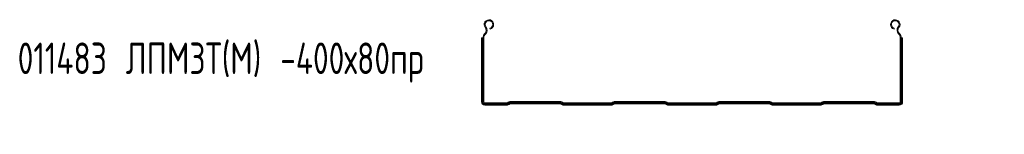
# Model space of a CAD drawing. Header units: millimetres. Extents: x -687 to 2818, y -3045 to -151.
# Tile 1 of 11: x -686 to 256, y -2506 to -2396. Entities that reach past the tile are written whole.
import ezdxf

# ---------------------------------------------------------------- set-up
doc = ezdxf.new("R2010")
doc.units = ezdxf.units.MM
doc.styles.add('SLDTEXTSTYLE0', font='TXT', dxfattribs={"width": 0.7, "bigfont": 'bigfont'})

msp = doc.modelspace()

# ---------------------------------------------------------------- linework, layer by layer
at = {"color": 7, "linetype": 'Continuous', "lineweight": 15}
for p, q in [((-240.9, -2409.62), (-240.55, -2409.26)), ((-240.9, -2409.62), (-240.25, -2410.24)), ((-240.55, -2409.26), (-239.9, -2409.88)), ((-240.38, -2403.95), (-239.68, -2403.38)), ((-240.25, -2410.24), (-239.9, -2409.88)), ((-235.7, -2405.44), (-235.93, -2404.57)), ((150.6, -2405.44), (150.83, -2404.57)), ((155.28, -2403.95), (154.58, -2403.38)), ((155.46, -2409.26), (154.8, -2409.88)), ((154.8, -2409.88), (155.15, -2410.24)), ((155.8, -2409.62), (155.15, -2410.24)), ((155.46, -2409.26), (155.8, -2409.62)), ((-243.36, -2413.75), (-243.95, -2413.75)), ((-243.95, -2413.75), (-243.95, -2474.69)), ((-242.84, -2413.75), (-243.36, -2413.75)), ((-243.36, -2413.75), (-243.36, -2474.69)), ((-242.84, -2413.75), (-242.84, -2474.69)), ((-242.55, -2413.75), (-242.84, -2413.75)), ((-242.55, -2474.69), (-242.55, -2413.75)), ((-242.55, -2413.75), (-241.65, -2413.75)), ((-241.65, -2474.69), (-241.65, -2413.75)), ((157.45, -2413.75), (156.55, -2413.75)), ((156.55, -2413.75), (156.55, -2474.69)), ((157.45, -2413.75), (157.45, -2474.69)), ((157.45, -2413.75), (157.75, -2413.75)), ((157.75, -2474.69), (157.75, -2413.75)), ((157.75, -2413.75), (158.26, -2413.75)), ((158.26, -2474.69), (158.26, -2413.75)), ((158.26, -2413.75), (158.85, -2413.75)), ((158.85, -2474.69), (158.85, -2413.75)), ((-243.36, -2474.69), (-243.95, -2474.69)), ((-242.84, -2474.69), (-243.36, -2474.69)), ((-242.55, -2474.69), (-242.84, -2474.69)), ((-242.55, -2474.69), (-241.65, -2474.69)), ((-219.74, -2475.59), (-240.75, -2475.59)), ((-240.75, -2476.49), (-240.75, -2475.59)), ((-219.74, -2476.49), (-240.75, -2476.49)), ((-240.75, -2476.49), (-240.75, -2476.79)), ((-219.74, -2476.49), (-219.74, -2475.59)), ((-219.74, -2476.49), (-219.74, -2476.79)), ((-218.62, -2475.1), (-218.68, -2475.16)), ((-218.05, -2475.79), (-218.68, -2475.16)), ((-217.99, -2475.73), (-218.62, -2475.1)), ((-217.99, -2475.73), (-218.05, -2475.79)), ((-218.05, -2475.79), (-217.84, -2476)), ((-217.99, -2475.73), (-217.78, -2475.94)), ((-217.84, -2476), (-217.78, -2475.94)), ((-217.84, -2476), (-217.47, -2476.37)), ((-217.78, -2475.94), (-217.41, -2476.31)), ((-217.47, -2476.37), (-217.41, -2476.31)), ((-217.47, -2476.37), (-217.06, -2476.78)), ((-217.41, -2476.31), (-217, -2476.72)), ((-216.93, -2475.29), (-216.93, -2474.39)), ((-168.17, -2474.39), (-216.93, -2474.39)), ((-168.17, -2475.29), (-216.93, -2475.29)), ((-216.93, -2475.29), (-216.93, -2475.59)), ((-216.93, -2475.59), (-168.17, -2475.59)), ((-216.93, -2475.59), (-216.93, -2476.11)), ((-216.93, -2476.11), (-168.17, -2476.11)), ((-216.93, -2476.11), (-216.93, -2476.69)), ((-168.17, -2475.29), (-168.17, -2474.39)), ((-168.17, -2475.29), (-168.17, -2475.59)), ((-168.17, -2475.59), (-168.17, -2476.11)), ((-168.17, -2476.11), (-168.17, -2476.69)), ((-167.68, -2476.31), (-168.1, -2476.72)), ((-167.63, -2476.37), (-168.04, -2476.78)), ((-167.32, -2475.94), (-167.68, -2476.31)), ((-167.68, -2476.31), (-167.63, -2476.37)), ((-167.26, -2476), (-167.63, -2476.37)), ((-167.11, -2475.73), (-167.32, -2475.94)), ((-167.32, -2475.94), (-167.26, -2476)), ((-167.05, -2475.79), (-167.26, -2476)), ((-167.11, -2475.73), (-166.47, -2475.1)), ((-167.05, -2475.79), (-167.11, -2475.73)), ((-167.05, -2475.79), (-166.42, -2475.16)), ((-166.42, -2475.16), (-166.47, -2475.1)), ((-119.74, -2475.59), (-165.35, -2475.59)), ((-165.35, -2476.49), (-165.35, -2475.59)), ((-119.74, -2476.49), (-165.35, -2476.49)), ((-165.35, -2476.49), (-165.35, -2476.79)), ((-119.74, -2476.49), (-119.74, -2475.59)), ((-119.74, -2476.49), (-119.74, -2476.79)), ((-118.62, -2475.1), (-118.68, -2475.16)), ((-118.05, -2475.79), (-118.68, -2475.16)), ((-117.99, -2475.73), (-118.62, -2475.1)), ((-117.99, -2475.73), (-118.05, -2475.79)), ((-118.05, -2475.79), (-117.84, -2476)), ((-117.99, -2475.73), (-117.78, -2475.94)), ((-117.84, -2476), (-117.78, -2475.94)), ((-117.84, -2476), (-117.47, -2476.37)), ((-117.78, -2475.94), (-117.41, -2476.31)), ((-117.47, -2476.37), (-117.41, -2476.31)), ((-117.47, -2476.37), (-117.06, -2476.78)), ((-117.41, -2476.31), (-117, -2476.72)), ((-68.17, -2474.39), (-116.93, -2474.39)), ((-116.93, -2475.29), (-116.93, -2474.39)), ((-68.17, -2475.29), (-116.93, -2475.29)), ((-116.93, -2475.29), (-116.93, -2475.59)), ((-116.93, -2475.59), (-68.17, -2475.59)), ((-116.93, -2475.59), (-116.93, -2476.11)), ((-116.93, -2476.11), (-68.17, -2476.11)), ((-116.93, -2476.11), (-116.93, -2476.69)), ((-68.17, -2475.29), (-68.17, -2474.39)), ((-68.17, -2475.29), (-68.17, -2475.59)), ((-68.17, -2475.59), (-68.17, -2476.11)), ((-68.17, -2476.11), (-68.17, -2476.69)), ((-67.68, -2476.31), (-68.1, -2476.72)), ((-67.63, -2476.37), (-68.04, -2476.78)), ((-67.32, -2475.94), (-67.68, -2476.31)), ((-67.68, -2476.31), (-67.63, -2476.37)), ((-67.26, -2476), (-67.63, -2476.37)), ((-67.11, -2475.73), (-67.32, -2475.94)), ((-67.32, -2475.94), (-67.26, -2476)), ((-67.05, -2475.79), (-67.26, -2476)), ((-67.11, -2475.73), (-66.47, -2475.1)), ((-67.05, -2475.79), (-67.11, -2475.73)), ((-67.05, -2475.79), (-66.42, -2475.16)), ((-66.42, -2475.16), (-66.47, -2475.1)), ((-19.74, -2475.59), (-65.35, -2475.59)), ((-65.35, -2476.49), (-65.35, -2475.59)), ((-19.74, -2476.49), (-65.35, -2476.49)), ((-65.35, -2476.49), (-65.35, -2476.79)), ((-19.74, -2476.49), (-19.74, -2475.59)), ((-19.74, -2476.49), (-19.74, -2476.79)), ((-18.62, -2475.1), (-18.68, -2475.16)), ((-18.05, -2475.79), (-18.68, -2475.16)), ((-17.99, -2475.73), (-18.62, -2475.1)), ((-17.99, -2475.73), (-18.05, -2475.79)), ((-18.05, -2475.79), (-17.84, -2476)), ((-17.99, -2475.73), (-17.78, -2475.94)), ((-17.84, -2476), (-17.78, -2475.94)), ((-17.84, -2476), (-17.47, -2476.37)), ((-17.78, -2475.94), (-17.41, -2476.31)), ((-17.47, -2476.37), (-17.41, -2476.31)), ((-17.47, -2476.37), (-17.06, -2476.78)), ((-17.41, -2476.31), (-17, -2476.72)), ((-16.93, -2475.29), (-16.93, -2474.39)), ((31.83, -2474.39), (-16.93, -2474.39)), ((31.83, -2475.29), (-16.93, -2475.29)), ((-16.93, -2475.29), (-16.93, -2475.59)), ((-16.93, -2475.59), (31.83, -2475.59)), ((-16.93, -2475.59), (-16.93, -2476.11)), ((-16.93, -2476.11), (31.83, -2476.11)), ((-16.93, -2476.11), (-16.93, -2476.69)), ((31.83, -2475.29), (31.83, -2474.39)), ((31.83, -2475.29), (31.83, -2475.59)), ((31.83, -2475.59), (31.83, -2476.11)), ((31.83, -2476.11), (31.83, -2476.69)), ((32.32, -2476.31), (31.9, -2476.72)), ((32.37, -2476.37), (31.96, -2476.78)), ((32.68, -2475.94), (32.32, -2476.31)), ((32.32, -2476.31), (32.37, -2476.37)), ((32.74, -2476), (32.37, -2476.37)), ((32.89, -2475.73), (32.68, -2475.94)), ((32.68, -2475.94), (32.74, -2476)), ((32.95, -2475.79), (32.74, -2476)), ((32.89, -2475.73), (33.53, -2475.1)), ((32.95, -2475.79), (32.89, -2475.73)), ((32.95, -2475.79), (33.58, -2475.16)), ((33.58, -2475.16), (33.53, -2475.1)), ((34.65, -2476.49), (34.65, -2475.59)), ((80.26, -2475.59), (34.65, -2475.59)), ((80.26, -2476.49), (34.65, -2476.49)), ((34.65, -2476.49), (34.65, -2476.79)), ((80.26, -2476.49), (80.26, -2475.59)), ((80.26, -2476.49), (80.26, -2476.79)), ((81.38, -2475.1), (81.32, -2475.16)), ((81.95, -2475.79), (81.32, -2475.16)), ((82.01, -2475.73), (81.38, -2475.1)), ((82.01, -2475.73), (81.95, -2475.79)), ((81.95, -2475.79), (82.16, -2476)), ((82.01, -2475.73), (82.22, -2475.94)), ((82.16, -2476), (82.22, -2475.94)), ((82.16, -2476), (82.53, -2476.37)), ((82.22, -2475.94), (82.59, -2476.31)), ((82.53, -2476.37), (82.59, -2476.31)), ((82.53, -2476.37), (82.94, -2476.78)), ((82.59, -2476.31), (83, -2476.72)), ((131.83, -2474.39), (83.07, -2474.39)), ((83.07, -2475.29), (83.07, -2474.39)), ((131.83, -2475.29), (83.07, -2475.29)), ((83.07, -2475.29), (83.07, -2475.59)), ((83.07, -2475.59), (131.83, -2475.59)), ((83.07, -2475.59), (83.07, -2476.11)), ((83.07, -2476.11), (131.83, -2476.11)), ((83.07, -2476.11), (83.07, -2476.69)), ((131.83, -2475.29), (131.83, -2474.39)), ((131.83, -2475.29), (131.83, -2475.59)), ((131.83, -2475.59), (131.83, -2476.11)), ((131.83, -2476.11), (131.83, -2476.69)), ((132.32, -2476.31), (131.9, -2476.72)), ((132.37, -2476.37), (131.96, -2476.78)), ((132.68, -2475.94), (132.32, -2476.31)), ((132.32, -2476.31), (132.37, -2476.37)), ((132.74, -2476), (132.37, -2476.37)), ((132.89, -2475.73), (132.68, -2475.94)), ((132.68, -2475.94), (132.74, -2476)), ((132.95, -2475.79), (132.74, -2476)), ((132.89, -2475.73), (133.53, -2475.1)), ((132.95, -2475.79), (132.89, -2475.73)), ((132.95, -2475.79), (133.58, -2475.16)), ((133.58, -2475.16), (133.53, -2475.1)), ((134.65, -2476.49), (134.65, -2475.59)), ((155.65, -2475.59), (134.65, -2475.59)), ((155.65, -2476.49), (134.65, -2476.49)), ((134.65, -2476.49), (134.65, -2476.79)), ((155.65, -2476.49), (155.65, -2475.59)), ((155.65, -2476.49), (155.65, -2476.79)), ((157.45, -2474.69), (156.55, -2474.69)), ((157.45, -2474.69), (157.75, -2474.69)), ((157.75, -2474.69), (158.26, -2474.69)), ((158.26, -2474.69), (158.85, -2474.69)), ((-240.75, -2476.79), (-219.74, -2476.79)), ((-240.75, -2476.79), (-240.75, -2477.31)), ((-240.75, -2477.31), (-219.74, -2477.31)), ((-240.75, -2477.31), (-240.75, -2477.89)), ((-240.75, -2477.89), (-219.74, -2477.89)), ((-219.74, -2476.79), (-219.74, -2477.31)), ((-219.74, -2477.31), (-219.74, -2477.89)), ((-217.06, -2476.78), (-217, -2476.72)), ((-216.93, -2476.69), (-168.17, -2476.69)), ((-168.1, -2476.72), (-168.04, -2476.78)), ((-165.35, -2476.79), (-119.74, -2476.79)), ((-165.35, -2476.79), (-165.35, -2477.31)), ((-165.35, -2477.31), (-119.74, -2477.31)), ((-165.35, -2477.31), (-165.35, -2477.89)), ((-165.35, -2477.89), (-119.74, -2477.89)), ((-119.74, -2476.79), (-119.74, -2477.31)), ((-119.74, -2477.31), (-119.74, -2477.89)), ((-117.06, -2476.78), (-117, -2476.72)), ((-116.93, -2476.69), (-68.17, -2476.69)), ((-68.1, -2476.72), (-68.04, -2476.78)), ((-65.35, -2476.79), (-19.74, -2476.79)), ((-65.35, -2476.79), (-65.35, -2477.31)), ((-65.35, -2477.31), (-19.74, -2477.31)), ((-65.35, -2477.31), (-65.35, -2477.89)), ((-65.35, -2477.89), (-19.74, -2477.89)), ((-19.74, -2476.79), (-19.74, -2477.31)), ((-19.74, -2477.31), (-19.74, -2477.89)), ((-17.06, -2476.78), (-17, -2476.72)), ((-16.93, -2476.69), (31.83, -2476.69)), ((31.9, -2476.72), (31.96, -2476.78)), ((34.65, -2476.79), (80.26, -2476.79)), ((34.65, -2476.79), (34.65, -2477.31)), ((34.65, -2477.31), (80.26, -2477.31)), ((34.65, -2477.31), (34.65, -2477.89)), ((34.65, -2477.89), (80.26, -2477.89)), ((80.26, -2476.79), (80.26, -2477.31)), ((80.26, -2477.31), (80.26, -2477.89)), ((82.94, -2476.78), (83, -2476.72)), ((83.07, -2476.69), (131.83, -2476.69)), ((131.9, -2476.72), (131.96, -2476.78)), ((134.65, -2476.79), (155.65, -2476.79)), ((134.65, -2476.79), (134.65, -2477.31)), ((134.65, -2477.31), (155.65, -2477.31)), ((134.65, -2477.31), (134.65, -2477.89)), ((134.65, -2477.89), (155.65, -2477.89)), ((155.65, -2476.79), (155.65, -2477.31)), ((155.65, -2477.31), (155.65, -2477.89))]:
    msp.add_line(p, q, dxfattribs=at)
for centre, radius, start, end in [((-236.87, -2401.04), 4.55, 285, 219.68246), ((-236.87, -2401.04), 3.65, 285, 219.68246), ((151.78, -2401.04), 4.55, 320.31754, 255), ((151.78, -2401.04), 3.65, 320.31754, 255), ((-236.55, -2413.75), 6, 136.4642, 180), ((-236.55, -2413.75), 5.1, 136.4642, 180), ((-243.45, -2406.5), 4, 316.4642, 39.68246), ((-243.45, -2406.5), 4.9, 316.4642, 39.68246), ((158.36, -2406.5), 4.9, 140.31754, 223.5358), ((158.36, -2406.5), 4, 140.31754, 223.5358), ((151.45, -2413.75), 5.1, 0, 43.5358), ((151.45, -2413.75), 6, 0, 43.5358), ((-240.75, -2474.69), 3.2, 180, 270), ((-240.75, -2474.69), 2.61, 180, 270), ((-240.75, -2474.69), 2.09, 180, 270), ((-240.75, -2474.69), 1.8, 180, 270), ((-240.75, -2474.69), 0.9, 180, 270), ((-219.74, -2474.09), 1.5, 270, 315), ((-219.74, -2474.09), 2.4, 270, 315), ((-219.74, -2474.09), 2.69, 270, 315), ((-219.74, -2474.09), 3.21, 270, 315), ((-216.93, -2476.79), 2.4, 90, 135), ((-216.93, -2476.79), 1.5, 90, 135), ((-216.93, -2476.79), 1.21, 90, 135), ((-216.93, -2476.79), 0.688, 90, 135), ((-168.17, -2476.79), 2.4, 45, 90), ((-168.17, -2476.79), 1.5, 45, 90), ((-168.17, -2476.79), 1.21, 45, 90), ((-168.17, -2476.79), 0.688, 45, 90), ((-165.35, -2474.09), 3.21, 225, 270), ((-165.35, -2474.09), 2.69, 225, 270), ((-165.35, -2474.09), 2.4, 225, 270), ((-165.35, -2474.09), 1.5, 225, 270), ((-119.74, -2474.09), 1.5, 270, 315), ((-119.74, -2474.09), 2.4, 270, 315), ((-119.74, -2474.09), 2.69, 270, 315), ((-119.74, -2474.09), 3.21, 270, 315), ((-116.93, -2476.79), 2.4, 90, 135), ((-116.93, -2476.79), 1.5, 90, 135), ((-116.93, -2476.79), 1.21, 90, 135), ((-116.93, -2476.79), 0.688, 90, 135), ((-68.17, -2476.79), 2.4, 45, 90), ((-68.17, -2476.79), 1.5, 45, 90), ((-68.17, -2476.79), 1.21, 45, 90), ((-68.17, -2476.79), 0.688, 45, 90), ((-65.35, -2474.09), 3.21, 225, 270), ((-65.35, -2474.09), 2.69, 225, 270), ((-65.35, -2474.09), 2.4, 225, 270), ((-65.35, -2474.09), 1.5, 225, 270), ((-19.74, -2474.09), 1.5, 270, 315), ((-19.74, -2474.09), 2.4, 270, 315), ((-19.74, -2474.09), 2.69, 270, 315), ((-19.74, -2474.09), 3.21, 270, 315), ((-16.93, -2476.79), 2.4, 90, 135), ((-16.93, -2476.79), 1.5, 90, 135), ((-16.93, -2476.79), 1.21, 90, 135), ((-16.93, -2476.79), 0.688, 90, 135), ((31.83, -2476.79), 2.4, 45, 90), ((31.83, -2476.79), 1.5, 45, 90), ((31.83, -2476.79), 1.21, 45, 90), ((31.83, -2476.79), 0.688, 45, 90), ((34.65, -2474.09), 3.21, 225, 270), ((34.65, -2474.09), 2.69, 225, 270), ((34.65, -2474.09), 2.4, 225, 270), ((34.65, -2474.09), 1.5, 225, 270), ((80.26, -2474.09), 1.5, 270, 315), ((80.26, -2474.09), 2.4, 270, 315), ((80.26, -2474.09), 2.69, 270, 315), ((80.26, -2474.09), 3.21, 270, 315), ((83.07, -2476.79), 2.4, 90, 135), ((83.07, -2476.79), 1.5, 90, 135), ((83.07, -2476.79), 1.21, 90, 135), ((83.07, -2476.79), 0.688, 90, 135), ((131.83, -2476.79), 2.4, 45, 90), ((131.83, -2476.79), 1.5, 45, 90), ((131.83, -2476.79), 1.21, 45, 90), ((131.83, -2476.79), 0.688, 45, 90), ((134.65, -2474.09), 3.21, 225, 270), ((134.65, -2474.09), 2.69, 225, 270), ((134.65, -2474.09), 2.4, 225, 270), ((134.65, -2474.09), 1.5, 225, 270), ((155.65, -2474.69), 0.9, 270, 0), ((155.65, -2474.69), 1.8, 270, 0), ((155.65, -2474.69), 2.09, 270, 0), ((155.65, -2474.69), 2.61, 270, 0), ((155.65, -2474.69), 3.2, 270, 0), ((-219.74, -2474.09), 3.8, 270, 315), ((-216.93, -2476.79), 0.1, 90, 135), ((-168.17, -2476.79), 0.1, 45, 90), ((-165.35, -2474.09), 3.8, 225, 270), ((-119.74, -2474.09), 3.8, 270, 315), ((-116.93, -2476.79), 0.1, 90, 135), ((-68.17, -2476.79), 0.1, 45, 90), ((-65.35, -2474.09), 3.8, 225, 270), ((-19.74, -2474.09), 3.8, 270, 315), ((-16.93, -2476.79), 0.1, 90, 135), ((31.83, -2476.79), 0.1, 45, 90), ((34.65, -2474.09), 3.8, 225, 270), ((80.26, -2474.09), 3.8, 270, 315), ((83.07, -2476.79), 0.1, 90, 135), ((131.83, -2476.79), 0.1, 45, 90), ((134.65, -2474.09), 3.8, 225, 270)]:
    msp.add_arc(centre, radius, start, end, dxfattribs=at)

# ---------------------------------------------------------------- texts
at = {"color": 7, "linetype": 'Continuous', "lineweight": 0, "insert": (-687.51, -2418.21), "char_height": 30, "attachment_point": 1, "style": 'SLDTEXTSTYLE0'}
msp.add_mtext('011483 \\M+1844C\\M+18450\\M+1844D\\M+18448\\M+18453(\\M+1844D) -400\\M+1848780\\M+18481\\M+18482', dxfattribs=at)

doc.saveas('drawing.dxf')
